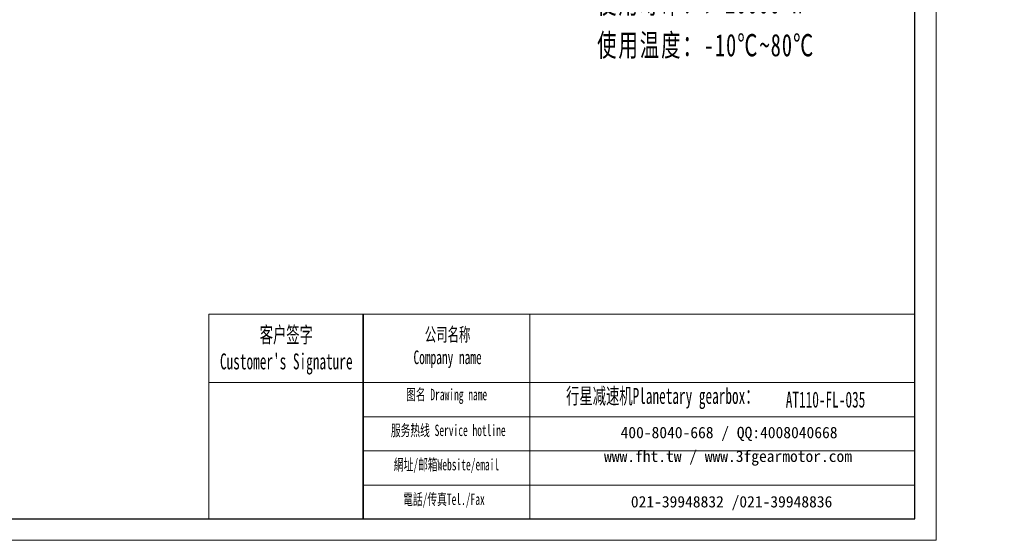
# Model space of a CAD drawing. Header units: millimetres. Extents: x 1472 to 2334, y -85 to 528.
# Tile 2 of 5: x 1878 to 2334, y -85 to 156. Entities that reach past the tile are written whole.
import ezdxf

# ---------------------------------------------------------------- set-up
doc = ezdxf.new("R2010")
doc.units = ezdxf.units.MM
doc.layers.get('0').update_dxf_attribs({"lineweight": 35})
for name, color, linetype, lineweight in [('7标注层', 4, 'Continuous', 18), ('SLD-0', 7, 'Continuous', 18), ('图框_外框线', 7, 'Continuous', 18), ('尺寸线层', 3, 'Continuous', 18)]:
    doc.layers.add(name, color=color, linetype=linetype, lineweight=lineweight)
doc.styles.add('SLDTEXTSTYLE4', font='txt', dxfattribs={"width": 0.611111})
doc.styles.add('标准', font='txt', dxfattribs={"width": 0.667})

msp = doc.modelspace()

# ---------------------------------------------------------------- linework, layer by layer
msp.add_line((2037.161, 19.9025), (2037.161, -75.0828))
at = {"layer": '7标注层', "color": 0}
msp.add_line((1965.5095, 19.9025), (1965.5095, -75.0666), dxfattribs=at)
at = {"layer": '图框_外框线'}
for p, q in [((1965.5095, 19.9025), (2037.161, 19.9025)), ((2037.161, 19.9025), (2037.161, -75.0666)), ((2037.161, 19.9025), (2292.9778, 19.9025)), ((2114.3608, 19.9025), (2114.3608, -75.0666)), ((1965.5095, -11.7888), (2037.161, -11.7888)), ((2037.161, -11.7888), (2292.9778, -11.7888)), ((2037.161, -27.6344), (2292.9778, -27.6344)), ((2037.161, -43.48), (2292.9778, -43.48)), ((2037.161, -59.3257), (2292.9778, -59.3257))]:
    msp.add_line(p, q, dxfattribs=at)
at = {"layer": '图框_外框线', "color": 3}
msp.add_lwpolyline([(1471.894, -84.9592), (2302.8704, -84.9592), (2302.8704, 502.6598), (1471.894, 502.6598)], close=True, dxfattribs=at)
at = {"layer": '图框_外框线', "color": 3, "lineweight": 25}
msp.add_lwpolyline([(1521.3569, -75.0666), (2292.9778, -75.0666), (2292.9778, 492.7673), (1521.3569, 492.7673)], close=True, dxfattribs=at)

# ---------------------------------------------------------------- texts
at = {"layer": 'SLD-0', "color": 1, "attachment_point": 2, "style": 'SLDTEXTSTYLE4'}
for s, insert, char_height, width in [("{\\fSimSun|b1|i0|c134|p2;客户签字\\PCustomer's Signature}", (2001.4588, 14.0395), 7.394627, 91.989919), ('{\\fSimSun|b1|i0|c134|p2;公司名称\\PCompany name}', (2076.2506, 13.6469), 6.338251, 82.060567), ('{\\fSimSun|b1|i0|c134|p2;  \\H1.1667x;行星减速机Planetary gearbox\\fSimSun|b0|i0|c134|p2;：}', (2173.192, -14.3023), 6.338251, 99.685738), ('{\\fSimSun|b1|i0|c134|p2;图名 Drawing name}', (2075.8173, -14.7097), 5.281876, 67.548248), ('{\\fSimSun|b1|i0|c134|p2;AT110-FL-035}', (2251.4984, -15.9851), 7.394627, 53.814248), ('{\\fSimSun|b1|i0|c134|p2;服务热线 Service hotline}', (2076.5663, -31.3184), 5.281876, 75.255237), ('{\\fSimSun|b1|i0|c134|p2;網址/邮箱Website/email}', (2075.7439, -47.2319), 5.281876, 78.333619), ('{\\fSimSun|b1|i0|c134|p2;電話/传真Tel./Fax}', (2074.5605, -63.2695), 5.281876, 79.275743)]:
    msp.add_mtext(s, dxfattribs=dict(at, insert=insert, char_height=char_height, width=width))
at = {"layer": 'SLD-0', "color": 1, "char_height": 5.281876, "attachment_point": 2}
for s, insert, width in [('{\\fSimSun|b1|i0|c134|p2;400-8040-668 / QQ:4008040668}', (2206.7666, -32.3277), 153.783988), ('{\\fSimSun|b1|i0|c134|p2;www.fht.tw / www.3fgearmotor.com }', (2206.2795, -43.3291), 153.957106), ('{\\fSimSun|b1|i0|c134|p2;021-39948832 /021-39948836 }', (2207.9445, -64.4243), 117.557897)]:
    msp.add_mtext(s, dxfattribs=dict(at, insert=insert, width=width))
at = {"layer": '尺寸线层', "insert": (2145.5805, 328.8395), "char_height": 7.2576, "width": 140.195535, "attachment_point": 1, "line_spacing_factor": 1.15057, "style": '标准'}
msp.add_mtext('\\T1.1;{\\H1.42857x;性能参数：\\P减速比：1:50\\P额定输出力矩：150 N.m\\P最大加速力矩：1.5倍额定扭矩\\P额定输入转速：3000 rpm\\P容许径向力：2700 N\\P容许轴向力：1350 N\\P回程间隙：≤12 arcmin\\P使用寿命：＞20000 h\\P使用温度：-10℃~80℃\\P}', dxfattribs=at)

doc.saveas('drawing.dxf')
